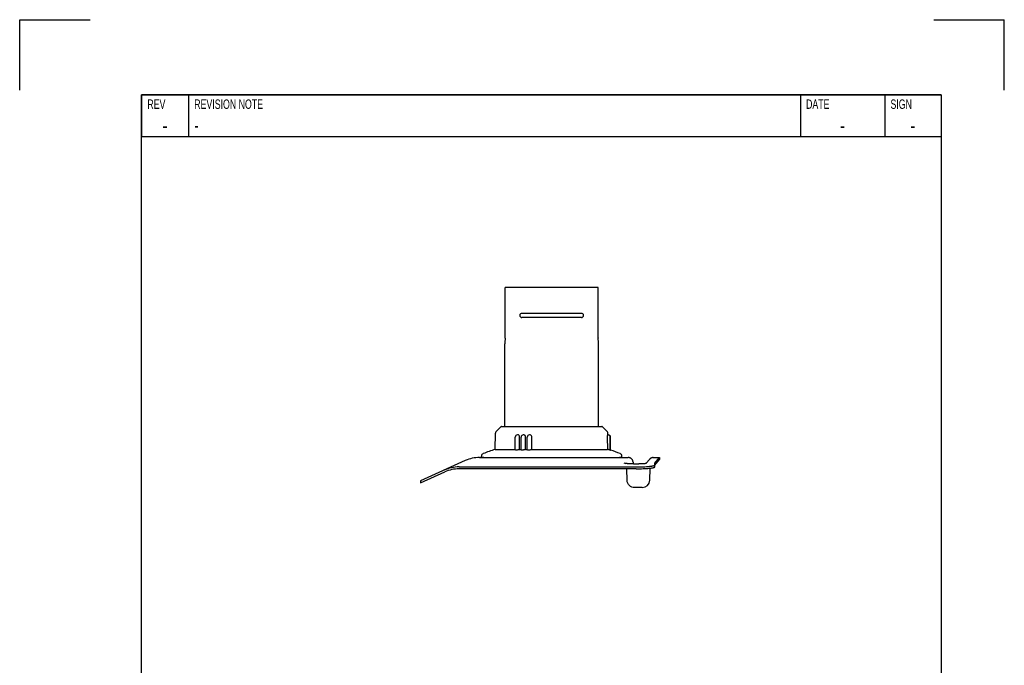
# Model space of a CAD drawing. Extents: x 0 to 210, y 0 to 297.
# Tile 2 of 2: x 0 to 210, y 159 to 297. Entities that reach past the tile are written whole.
import ezdxf

# ---------------------------------------------------------------- set-up
doc = ezdxf.new("R2010")
doc.units = 0
doc.header["$LTSCALE"] = 19.36
for name, color, linetype in [('105-878_DXF_CONTINUOUS_LIN', 7, 'CONTINUOUS'), ('116461_DXF_CONTINUOUS_LINE', 7, 'CONTINUOUS'), ('117031_DXF_CONTINUOUS_LINE', 7, 'CONTINUOUS'), ('MEPH375-100_DXF_FORMAT', 7, 'CONTINUOUS')]:
    doc.layers.add(name, color=color, linetype=linetype)
doc.styles.add('TEXTSTYLE_2', font='txt', dxfattribs={"width": 0.7})

msp = doc.modelspace()

# ---------------------------------------------------------------- linework, layer by layer
at = {"layer": '105-878_DXF_CONTINUOUS_LIN', "color": 7, "linetype": 'CONTINUOUS'}
for p, q in [((103.56, 229.18), (103.56, 239.95)), ((123.36, 239.95), (103.56, 239.95)), ((123.36, 229.18), (123.36, 239.95)), ((119.81, 234.4), (107.11, 234.4)), ((119.81, 233.5), (107.11, 233.5)), ((103.46, 210.31), (103.46, 227.89)), ((123.46, 210.31), (123.46, 227.89))]:
    msp.add_line(p, q, dxfattribs=at)
for centre, radius, start, end in [((107.11, 233.95), 0.45, 90, 270), ((119.81, 233.95), 0.45, 270, 90), ((111.46, 227.89), 8, 171.1503, 180), ((103.16, 229.18), 0.4, 351.1503, 360), ((123.76, 229.18), 0.4, 180, 188.8497), ((115.46, 227.89), 8, 360, 8.8497)]:
    msp.add_arc(centre, radius, start, end, dxfattribs=at)
at = {"layer": '116461_DXF_CONTINUOUS_LINE', "color": 7, "linetype": 'CONTINUOUS'}
for p, q in [((95.04, 203.01), (85.46, 198.71)), ((93.73, 201.67), (131.46, 201.67)), ((98.08, 203.67), (98.57, 203.67)), ((128.36, 203.67), (129.81, 203.67)), ((130.81, 202.7), (130.83, 202.3)), ((134.37, 203.33), (133.52, 202.38)), ((135.11, 203.67), (136.46, 203.67)), ((135.46, 201.67), (135.46, 202.42)), ((135.47, 202.44), (136.46, 203.67)), ((135.47, 202.04), (135.48, 202.06)), ((135.48, 202.06), (136.46, 203.27)), ((136.46, 203.67), (136.46, 203.27)), ((85.46, 198.27), (90.67, 200.61)), ((131.46, 201.27), (93.72, 201.27)), ((129.55, 198.81), (129.46, 201.27)), ((134.38, 198.81), (134.47, 201.41)), ((85.46, 198.71), (85.46, 198.27)), ((132.78, 197.27), (131.15, 197.27))]:
    msp.add_line(p, q, dxfattribs=at)
for points in [[(99.02, 203.71), (99.01, 203.7), (98.92, 203.69), (98.84, 203.68), (98.76, 203.67), (98.68, 203.67), (98.61, 203.67), (98.57, 203.67)], [(128.36, 203.67), (128.31, 203.67), (128.23, 203.67), (128.14, 203.68), (128.06, 203.68), (127.98, 203.69), (127.9, 203.71)], [(133.7, 202.41), (133.7, 202.41), (133.7, 202.41), (133.69, 202.41), (133.69, 202.41), (133.68, 202.41), (133.68, 202.41), (133.67, 202.41), (133.66, 202.41), (133.65, 202.4), (133.64, 202.4), (133.62, 202.4), (133.61, 202.4), (133.59, 202.39), (133.57, 202.39), (133.56, 202.39), (133.54, 202.39), (133.52, 202.38), (133.49, 202.38), (133.47, 202.38), (133.45, 202.38), (133.42, 202.37), (133.4, 202.37), (133.37, 202.37), (133.34, 202.36), (133.31, 202.36), (133.28, 202.36), (133.25, 202.35), (133.21, 202.35), (133.18, 202.35), (133.14, 202.35), (133.1, 202.34), (133.07, 202.34), (133.03, 202.34), (132.99, 202.33), (132.95, 202.33), (132.9, 202.33), (132.86, 202.33), (132.81, 202.32), (132.77, 202.32), (132.72, 202.32), (132.67, 202.32), (132.62, 202.31), (132.57, 202.31), (132.52, 202.31), (132.47, 202.31), (132.41, 202.31), (132.36, 202.3), (132.3, 202.3), (132.24, 202.3), (132.18, 202.3), (132.12, 202.3), (132.06, 202.3), (132, 202.29), (131.94, 202.29), (131.88, 202.29), (131.81, 202.29), (131.75, 202.29), (131.69, 202.29), (131.62, 202.29), (131.56, 202.29), (131.49, 202.29), (131.43, 202.29), (131.36, 202.29), (131.29, 202.29), (131.23, 202.29), (131.16, 202.29), (131.1, 202.29), (131.04, 202.29), (130.97, 202.29), (130.91, 202.3), (130.85, 202.3), (130.79, 202.3), (130.73, 202.3), (130.67, 202.3), (130.61, 202.3), (130.55, 202.3), (130.49, 202.31), (130.44, 202.31), (130.38, 202.31), (130.33, 202.31), (130.28, 202.32), (130.23, 202.32), (130.18, 202.32), (130.13, 202.32), (130.08, 202.33), (130.04, 202.33), (129.99, 202.33), (129.95, 202.33), (129.91, 202.34), (129.87, 202.34), (129.83, 202.34), (129.79, 202.35), (129.75, 202.35), (129.72, 202.35), (129.68, 202.35), (129.65, 202.36), (129.62, 202.36), (129.59, 202.36), (129.56, 202.37), (129.53, 202.37), (129.5, 202.37), (129.47, 202.38), (129.45, 202.38), (129.43, 202.38), (129.41, 202.38), (129.38, 202.39), (129.36, 202.39), (129.35, 202.39), (129.33, 202.4), (129.31, 202.4), (129.3, 202.4), (129.29, 202.4), (129.28, 202.4), (129.26, 202.41), (129.26, 202.41), (129.25, 202.41), (129.24, 202.41), (129.24, 202.41), (129.23, 202.41)], [(130.81, 202.7), (130.81, 202.72), (130.81, 202.77), (130.8, 202.82), (130.79, 202.86), (130.78, 202.91), (130.77, 202.96), (130.75, 203), (130.74, 203.05), (130.72, 203.09), (130.7, 203.13), (130.67, 203.18), (130.65, 203.22), (130.62, 203.26), (130.59, 203.3), (130.56, 203.33), (130.52, 203.37), (130.49, 203.4), (130.45, 203.44), (130.41, 203.47), (130.37, 203.49), (130.33, 203.52), (130.29, 203.55), (130.25, 203.57), (130.2, 203.59), (130.16, 203.61), (130.11, 203.62), (130.07, 203.63), (130.02, 203.64), (129.97, 203.65), (129.93, 203.66), (129.88, 203.66), (129.83, 203.67), (129.81, 203.67)], [(135.11, 203.67), (135.09, 203.67), (135.04, 203.66), (135, 203.66), (134.95, 203.65), (134.9, 203.64), (134.85, 203.63), (134.81, 203.62), (134.76, 203.6), (134.72, 203.59), (134.67, 203.57), (134.63, 203.54), (134.59, 203.52), (134.55, 203.49), (134.51, 203.46), (134.47, 203.43), (134.43, 203.4), (134.4, 203.37), (134.37, 203.33)]]:
    msp.add_lwpolyline(points, dxfattribs=at)
for centre, radius, start, end in [((93.74, 193.81), 7.86, 90.0447, 114.2712), ((98.08, 196.27), 7.4, 90.0001, 114.2279), ((128.85, 201.5), 1.01, 62.8146, 66.4411), ((93.73, 193.82), 7.44, 90.0531, 114.2621), ((132.78, 198.87), 1.6, 270, 358)]:
    msp.add_arc(centre, radius, start, end, dxfattribs=at)
msp.add_open_spline([(128.85, 202.51), (128.99, 202.51), (129.13, 202.48), (129.25, 202.43)], degree=3, dxfattribs=at)
for points, knots in [([(131.46, 201.67), (131.72, 201.67), (132.23, 201.67), (132.98, 201.7), (133.66, 201.74), (134.18, 201.78), (134.55, 201.82), (134.78, 201.85), (134.98, 201.89), (135.15, 201.92), (135.28, 201.96), (135.37, 201.99), (135.42, 202.02), (135.45, 202.04), (135.46, 202.06), (135.46, 202.07)], [0, 0, 0, 0, 0.192647, 0.377867, 0.548568, 0.698291, 0.763507, 0.821514, 0.871764, 0.913879, 0.94759, 0.972687, 0.982124, 0.989621, 1, 1, 1, 1]), ([(131.46, 201.27), (131.72, 201.27), (132.23, 201.27), (132.98, 201.3), (133.66, 201.33), (134.18, 201.38), (134.55, 201.42), (134.78, 201.45), (134.98, 201.48), (135.15, 201.52), (135.28, 201.55), (135.37, 201.59), (135.42, 201.61), (135.45, 201.63), (135.46, 201.66), (135.46, 201.67)], [0, 0, 0, 0, 0.192643, 0.377856, 0.548549, 0.69827, 0.763497, 0.821492, 0.871749, 0.913859, 0.947534, 0.972669, 0.982113, 0.989613, 1, 1, 1, 1]), ([(135.46, 202.42), (135.46, 202.42), (135.46, 202.43), (135.47, 202.44), (135.47, 202.44)], [0, 0, 0, 0, 0.2313, 1, 1, 1, 1]), ([(135.46, 202.02), (135.46, 202.02), (135.46, 202.03), (135.47, 202.04), (135.47, 202.04)], [0, 0, 0, 0, 0.231315, 1, 1, 1, 1]), ([(131.15, 197.27), (130.94, 197.27), (130.53, 197.35), (130.01, 197.69), (129.65, 198.2), (129.55, 198.61), (129.55, 198.81)], [0, 0, 0, 0, 0.25002, 0.499996, 0.749983, 1, 1, 1, 1])]:
    msp.add_open_spline(points, degree=3, knots=knots, dxfattribs=at)
at = {"layer": '117031_DXF_CONTINUOUS_LINE', "color": 7, "linetype": 'CONTINUOUS'}
for p, q in [((101.58, 209.14), (102.71, 210.28)), ((102.78, 210.31), (124.14, 210.31)), ((125.35, 209.14), (124.21, 210.28)), ((101.4, 205.41), (101.46, 208.87)), ((105.7, 205.31), (105.7, 208.03)), ((106.22, 208.51), (106.18, 208.51)), ((106.93, 205.33), (106.93, 208.03)), ((107.45, 208.51), (107.41, 208.51)), ((108.25, 205.35), (108.25, 208.03)), ((108.77, 208.51), (108.73, 208.51)), ((125.32, 208.03), (125.36, 205.41)), ((125.38, 208.51), (125.42, 208.51)), ((125.46, 208.51), (125.42, 208.51)), ((125.47, 208.51), (125.46, 208.87)), ((125.47, 208.51), (125.51, 208.51)), ((125.55, 208.51), (125.51, 208.51)), ((125.94, 205.25), (125.94, 208.03)), ((126.03, 205.25), (126.03, 208.03)), ((98.46, 203.71), (98.47, 203.97)), ((98.46, 203.71), (128.46, 203.71)), ((101.4, 205.41), (105.7, 205.41)), ((106.61, 205.41), (106.93, 205.41)), ((107.87, 205.41), (108.25, 205.41)), ((109.21, 205.41), (125.36, 205.41)), ((125.94, 205.28), (125.96, 205.27)), ((125.96, 205.27), (126.03, 205.25)), ((128.46, 203.71), (128.45, 203.97))]:
    msp.add_line(p, q, dxfattribs=at)
for centre, radius, start, end in [((102.78, 210.21), 0.1, 90, 135), ((124.14, 210.21), 0.1, 45, 90), ((101.86, 208.86), 0.4, 135, 179), ((106.18, 208.03), 0.48, 90, 180), ((106.22, 208.03), 0.48, 81.6227, 90), ((107.41, 208.03), 0.48, 90, 180), ((107.45, 208.03), 0.48, 79.3827, 90), ((108.73, 208.03), 0.48, 90, 180), ((108.77, 208.03), 0.48, 75.6128, 90), ((125.06, 208.86), 0.4, 1, 45), ((125.46, 208.03), 0.48, 0, 90), ((125.45, 208.51), 0.0181, 0.5076, 0.9791), ((125.55, 208.03), 0.48, 0, 90), ((99.07, 203.95), 0.6, 111.2089, 178), ((116.22, 159.76), 48, 107.9836, 111.2089), ((110.71, 159.76), 48, 68.7911, 71.3878), ((127.85, 203.95), 0.6, 2, 68.7911)]:
    msp.add_arc(centre, radius, start, end, dxfattribs=at)
for points, knots in [([(106.63, 208.03), (106.63, 208.14), (106.59, 208.31), (106.43, 208.46), (106.34, 208.49), (106.29, 208.5)], [0, 0, 0, 0, 0.529668, 0.773364, 1, 1, 1, 1]), ([(107.89, 208.03), (107.89, 208.14), (107.84, 208.3), (107.68, 208.45), (107.59, 208.49), (107.54, 208.5)], [0, 0, 0, 0, 0.517122, 0.763978, 1, 1, 1, 1]), ([(109.23, 208.03), (109.23, 208.13), (109.17, 208.34), (108.98, 208.47), (108.89, 208.49)], [0, 0, 0, 0, 0.511575, 1, 1, 1, 1]), ([(125.37, 208.5), (125.37, 208.5), (125.36, 208.48), (125.34, 208.43), (125.33, 208.33), (125.32, 208.19), (125.32, 208.08), (125.32, 208.03)], [0, 0, 0, 0, 0.041799, 0.112009, 0.334663, 0.643882, 1, 1, 1, 1]), ([(106.61, 205.41), (106.57, 205.39), (106.49, 205.36), (106.36, 205.32), (106.21, 205.28), (106.06, 205.26), (105.92, 205.25), (105.82, 205.25), (105.76, 205.26), (105.72, 205.28), (105.7, 205.3), (105.7, 205.31)], [0, 0, 0, 0, 0.123447, 0.273636, 0.439139, 0.605449, 0.756051, 0.875607, 0.920525, 0.955144, 1, 1, 1, 1]), ([(107.87, 205.41), (107.84, 205.39), (107.76, 205.36), (107.63, 205.31), (107.48, 205.28), (107.32, 205.25), (107.17, 205.25), (107.06, 205.25), (106.99, 205.27), (106.95, 205.29), (106.93, 205.31), (106.93, 205.33)], [0, 0, 0, 0, 0.111779, 0.255081, 0.418724, 0.587234, 0.74234, 0.866915, 0.914221, 0.951049, 1, 1, 1, 1]), ([(109.21, 205.41), (109.19, 205.39), (109.12, 205.35), (108.99, 205.31), (108.83, 205.27), (108.66, 205.25), (108.5, 205.25), (108.39, 205.26), (108.32, 205.28), (108.27, 205.3), (108.25, 205.33), (108.25, 205.35)], [0, 0, 0, 0, 0.0997, 0.235465, 0.396915, 0.567739, 0.727788, 0.857945, 0.907877, 0.947093, 1, 1, 1, 1]), ([(125.94, 205.25), (125.94, 205.25), (125.93, 205.25), (125.92, 205.25), (125.91, 205.25), (125.88, 205.26), (125.83, 205.27), (125.75, 205.29), (125.67, 205.32), (125.53, 205.36), (125.43, 205.39), (125.36, 205.41)], [0, 0, 0, 0, 0.005407, 0.020564, 0.045877, 0.081048, 0.17894, 0.308579, 0.463005, 0.634709, 1, 1, 1, 1])]:
    msp.add_open_spline(points, degree=3, knots=knots, dxfattribs=at)
for points in [[(106.61, 205.41), (106.62, 206.28), (106.63, 207.16), (106.63, 208.03)], [(107.87, 205.41), (107.88, 206.28), (107.88, 207.16), (107.89, 208.03)], [(109.21, 205.41), (109.22, 206.28), (109.22, 207.16), (109.23, 208.03)], [(125.38, 208.51), (125.38, 208.51), (125.38, 208.5), (125.37, 208.5)]]:
    msp.add_open_spline(points, degree=3, dxfattribs=at)
at = {"layer": 'MEPH375-100_DXF_FORMAT', "color": 7, "linetype": 'CONTINUOUS'}
for p, q in [((0, 281.98), (0, 297)), ((0, 297), (15, 297)), ((195, 297), (210, 297)), ((210, 282), (210, 297)), ((196.5, 281), (26, 281)), ((26, 281), (26, 272)), ((26, 12), (26, 281)), ((26, 281), (196.5, 281)), ((36, 281), (36, 272)), ((166.5, 281), (166.5, 272)), ((184.5, 281), (184.5, 272)), ((196.5, 281), (196.5, 272)), ((196.5, 281), (196.5, 12)), ((196.5, 272), (26, 272))]:
    msp.add_line(p, q, dxfattribs=at)

# ---------------------------------------------------------------- texts
at = {"layer": 'MEPH375-100_DXF_FORMAT', "color": 2, "linetype": 'CONTINUOUS', "style": 'TEXTSTYLE_2'}
for s, insert, char_height, width, attachment_point in [('REV', (27.23, 280), 2, 4.2, 1), ('REVISION NOTE', (37.23, 280), 2, 18.2, 1), ('DATE', (167.72, 280), 2, 5.6, 1), ('SIGN', (185.72, 280), 2, 5.6, 1), ('-', (31, 276.25), 3.5, 2.45, 2), ('-', (37.23, 276), 3, 2.1, 1), ('-', (175.5, 276.25), 3.5, 2.45, 2), ('-', (190.5, 276.25), 3.5, 2.45, 2)]:
    msp.add_mtext(s, dxfattribs=dict(at, insert=insert, char_height=char_height, width=width, attachment_point=attachment_point))

doc.saveas('drawing.dxf')
